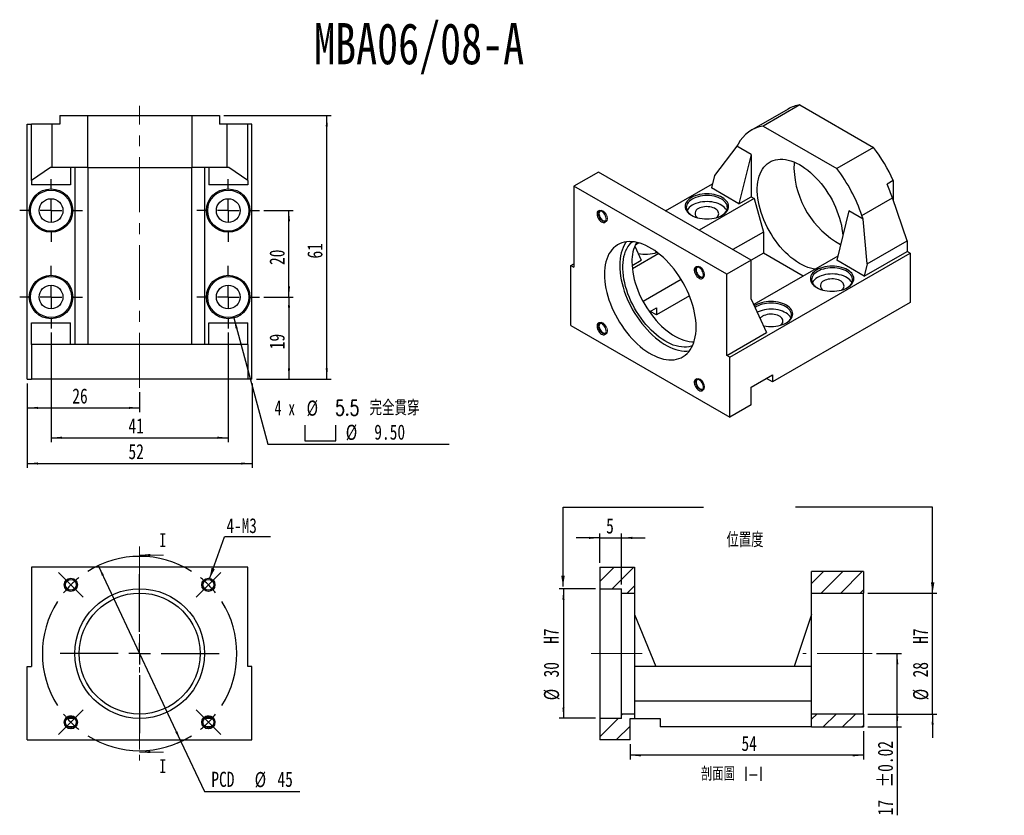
# Model space of a CAD drawing. Header units: millimetres. Extents: x 45 to 273, y 13 to 197.
import ezdxf

# ---------------------------------------------------------------- set-up
doc = ezdxf.new("R2010")
doc.units = ezdxf.units.MM
doc.linetypes.add('CENTER', pattern=[10.16, 6.35, -1.27, 1.27, -1.27])
doc.linetypes.add('CENTERX2', pattern=[20.32, 12.7, -2.54, 2.54, -2.54])
doc.layers.add('FORMAT', color=7, linetype='Continuous')
doc.styles.add('SLDTEXTSTYLE0', font='TXT', dxfattribs={"width": 0.75})
doc.styles.add('SLDTEXTSTYLE1', font='TXT', dxfattribs={"width": 0.75, "bigfont": 'bigfont'})
doc.styles.add('SLDTEXTSTYLE2', font='TXT', dxfattribs={"width": 0.666667})
doc.dimstyles.new('SLDDIMSTYLE0', dxfattribs={"dimtxt": 3.5, "dimasz": 2.5, "dimexe": 0, "dimexo": 0.0625, "dimgap": 0.875, "dimtad": 0, "dimtih": 1, "dimtoh": 1, "dimrnd": 1e-09, "dimzin": 12, "dimdsep": 46, "dimtxsty": 'SLDTEXTSTYLE0', "dimsah": 1, "dimcen": 0, "dimadec": 0, "dimazin": 3, "dimtfac": 1, "dimtmove": 0, "dimatfit": 3, "dimfxl": 0, "dimfrac": 2, "dimtolj": 1, "dimtzin": 12, "dimarcsym": 0})
doc.dimstyles.new('SLDDIMSTYLE1', dxfattribs={"dimtxt": 0.18, "dimasz": 2.5, "dimexe": 0, "dimexo": 0.0625, "dimgap": 0, "dimtad": 0, "dimtih": 1, "dimtoh": 1, "dimdec": 0, "dimrnd": 1e-09, "dimzin": 0, "dimdsep": 46, "dimtxsty": 'Standard', "dimsah": 1, "dimcen": 0.09, "dimadec": 0, "dimazin": 0, "dimtfac": 2.5, "dimtdec": 0, "dimtofl": 0, "dimtmove": 0, "dimatfit": 3, "dimfxl": 0, "dimfrac": 2, "dimtolj": 1, "dimtzin": 0, "dimarcsym": 0})
doc.dimstyles.new('SLDDIMSTYLE2', dxfattribs={"dimtxt": 3.5, "dimasz": 2.5, "dimexe": 0, "dimexo": 0.0625, "dimgap": 0.875, "dimtad": 1, "dimrnd": 1e-09, "dimzin": 12, "dimdsep": 46, "dimtxsty": 'SLDTEXTSTYLE0', "dimsah": 1, "dimcen": 0.09, "dimadec": 0, "dimazin": 3, "dimtfac": 1, "dimtofl": 0, "dimtmove": 0, "dimatfit": 3, "dimfxl": 0, "dimfrac": 2, "dimtolj": 1, "dimtzin": 12, "dimarcsym": 0})
doc.dimstyles.new('SLDDIMSTYLE3', dxfattribs={"dimtxt": 3.5, "dimasz": 2.5, "dimexe": 0, "dimexo": 0.0625, "dimgap": 0.875, "dimtad": 0, "dimtih": 1, "dimtoh": 1, "dimdec": 1, "dimrnd": 1e-09, "dimzin": 12, "dimdsep": 46, "dimtxsty": 'SLDTEXTSTYLE0', "dimsah": 1, "dimcen": 0, "dimadec": 0, "dimazin": 3, "dimtfac": 1, "dimtofl": 0, "dimtmove": 0, "dimatfit": 3, "dimfxl": 0, "dimfrac": 2, "dimtolj": 1, "dimtzin": 12, "dimarcsym": 0})
doc.dimstyles.new('SLDDIMSTYLE4', dxfattribs={"dimtxt": 3.5, "dimasz": 2.5, "dimexe": 0, "dimexo": 0.0625, "dimgap": 0.875, "dimtad": 1, "dimrnd": 1e-09, "dimzin": 12, "dimdsep": 46, "dimtxsty": 'SLDTEXTSTYLE0', "dimsah": 1, "dimcen": 0.09, "dimadec": 0, "dimazin": 3, "dimtol": 1, "dimtp": 0.02, "dimtm": 0.02, "dimtfac": 1, "dimtofl": 0, "dimtmove": 0, "dimatfit": 3, "dimfxl": 0, "dimfrac": 2, "dimtolj": 1, "dimarcsym": 0})
doc.dimstyles.new('SLDDIMSTYLE5', dxfattribs={"dimtxt": 3.5, "dimasz": 2.5, "dimexe": 0, "dimexo": 0.0625, "dimgap": 0.875, "dimtad": 1, "dimrnd": 1e-09, "dimzin": 12, "dimdsep": 46, "dimtxsty": 'SLDTEXTSTYLE0', "dimsah": 1, "dimcen": 0.09, "dimadec": 0, "dimazin": 3, "dimtfac": 1, "dimtmove": 0, "dimatfit": 0, "dimfxl": 0, "dimfrac": 2, "dimtolj": 1, "dimtzin": 12, "dimarcsym": 0})

# ---------------------------------------------------------------- blocks, each defined once
blk = doc.blocks.new('_D')
at = {"layer": 'FORMAT', "color": 7}
for p, q in [((63.59, 71.1), (82.72, 30.37)), ((82.72, 30.37), (88.15, 18.81)), ((88.15, 18.81), (110.22, 18.81))]:
    blk.add_line(p, q, dxfattribs=at)
blk.add_arc((73.16, 50.74), 22.5, 292.6194, 302.2056, dxfattribs=at)
for points in [[(63.59, 71.1), (64.43, 68.73), (64.88, 68.94)], [(82.72, 30.37), (81.89, 32.74), (81.43, 32.53)]]:
    blk.add_solid(points, dxfattribs=at)
at = {"layer": 'FORMAT', "color": 7, "char_height": 3.5, "attachment_point": 1, "style": 'SLDTEXTSTYLE0'}
for s, insert in [('PCD', (89.74, 23.38)), ('%%c', (99.77, 23.32)), ('45', (105.04, 23.38))]:
    blk.add_mtext(s, dxfattribs=dict(at, insert=insert))
blk = doc.blocks.new('SW_NOTE_0')
at = {"layer": 'FORMAT', "color": 0}
blk.add_line((10.7, 0), (0, 0), dxfattribs=at)
at = {"layer": 'FORMAT', "color": 0, "insert": (0.49, 4.32), "char_height": 3.44, "attachment_point": 1, "style": 'SLDTEXTSTYLE0'}
blk.add_mtext('4-M3', dxfattribs=at)
blk = doc.blocks.new('SW_CENTERMARKSYMBOL_0')
at = {"layer": 'FORMAT', "color": 0}
for p, q in [((-33.59, 1.77), (-34.67, 2.85)), ((-15.91, -10.91), (-15.91, 2.5)), ((1.77, 1.77), (2.85, 2.85)), ((-31.82, 0), (-33.59, 1.77)), ((-31.82, 0), (-30.05, -1.77)), ((0, 0), (-1.77, -1.77)), ((0, 0), (1.77, 1.77)), ((-30.05, -1.77), (-28.97, -2.85)), ((-1.77, -1.77), (-2.85, -2.85)), ((-15.91, -15.91), (-15.91, -13.41)), ((-20.91, -15.91), (-34.32, -15.91)), ((-15.91, -15.91), (-18.41, -15.91)), ((-15.91, -15.91), (-15.91, -18.41)), ((-15.91, -15.91), (-13.41, -15.91)), ((-10.91, -15.91), (2.5, -15.91)), ((-15.91, -20.91), (-15.91, -34.32)), ((-30.05, -30.05), (-28.97, -28.97)), ((-1.77, -30.05), (-2.85, -28.97)), ((-31.82, -31.82), (-33.59, -33.59)), ((-31.82, -31.82), (-30.05, -30.05)), ((0, -31.82), (-1.77, -30.05)), ((0, -31.82), (1.77, -33.59)), ((-33.59, -33.59), (-34.67, -34.67)), ((1.77, -33.59), (2.85, -34.67))]:
    blk.add_line(p, q, dxfattribs=at)
for start, end in [(57.7324, 122.2676), (135, 141.3662), (128.6338, 135), (45, 51.3662), (38.6338, 45), (147.7324, 212.2676), (327.7324, 32.2676), (218.6338, 225), (225, 231.3662), (308.6338, 315), (315, 321.3662), (237.7324, 302.2676)]:
    blk.add_arc((-15.91, -15.91), 22.5, start, end, dxfattribs=at)
blk = doc.blocks.new('_D_1')
at = {"layer": 'FORMAT', "color": 7}
for p, q in [((47.16, 113.26), (47.16, 106.6)), ((73.16, 111.26), (73.16, 106.6)), ((47.16, 107.6), (73.16, 107.6))]:
    blk.add_line(p, q, dxfattribs=at)
for points in [[(47.16, 107.6), (49.66, 107.35), (49.66, 107.85)], [(73.16, 107.6), (70.66, 107.85), (70.66, 107.35)]]:
    blk.add_solid(points, dxfattribs=at)
at = {"layer": 'FORMAT', "color": 7, "insert": (57.57, 112.11), "char_height": 3.5, "attachment_point": 1, "style": 'SLDTEXTSTYLE0'}
blk.add_mtext('26', dxfattribs=at)
blk = doc.blocks.new('_D_2')
at = {"layer": 'FORMAT', "color": 7}
for p, q in [((52.66, 125.01), (52.66, 99.68)), ((93.66, 125.01), (93.66, 99.68)), ((52.66, 100.68), (93.66, 100.68))]:
    blk.add_line(p, q, dxfattribs=at)
for points in [[(52.66, 100.68), (55.16, 100.43), (55.16, 100.93)], [(93.66, 100.68), (91.16, 100.93), (91.16, 100.43)]]:
    blk.add_solid(points, dxfattribs=at)
at = {"layer": 'FORMAT', "color": 7, "insert": (70.57, 105.19), "char_height": 3.5, "attachment_point": 1, "style": 'SLDTEXTSTYLE0'}
blk.add_mtext('41', dxfattribs=at)
blk = doc.blocks.new('_D_3')
at = {"layer": 'FORMAT', "color": 7}
for p, q in [((47.16, 113.26), (47.16, 93.72)), ((99.16, 113.26), (99.16, 93.72)), ((47.16, 94.72), (99.16, 94.72))]:
    blk.add_line(p, q, dxfattribs=at)
for points in [[(47.16, 94.72), (49.66, 94.47), (49.66, 94.97)], [(99.16, 94.72), (96.66, 94.97), (96.66, 94.47)]]:
    blk.add_solid(points, dxfattribs=at)
at = {"layer": 'FORMAT', "color": 7, "insert": (70.57, 99.23), "char_height": 3.5, "attachment_point": 1, "style": 'SLDTEXTSTYLE0'}
blk.add_mtext('52', dxfattribs=at)
blk = doc.blocks.new('_D_4')
at = {"layer": 'FORMAT', "color": 7}
for p, q in [((101.91, 133.26), (108.71, 133.26)), ((107.71, 133.26), (107.71, 114.26)), ((100.16, 114.26), (108.71, 114.26))]:
    blk.add_line(p, q, dxfattribs=at)
for points in [[(107.71, 133.26), (107.46, 130.76), (107.96, 130.76)], [(107.71, 114.26), (107.96, 116.76), (107.46, 116.76)]]:
    blk.add_solid(points, dxfattribs=at)
at = {"layer": 'FORMAT', "color": 7, "insert": (103.2, 121.17), "char_height": 3.5, "attachment_point": 1, "rotation": 90, "style": 'SLDTEXTSTYLE0'}
blk.add_mtext('19', dxfattribs=at)
blk = doc.blocks.new('_D_5')
at = {"layer": 'FORMAT', "color": 7}
for p, q in [((101.91, 153.26), (108.71, 153.26)), ((107.71, 133.26), (107.71, 153.26)), ((101.91, 133.26), (108.71, 133.26))]:
    blk.add_line(p, q, dxfattribs=at)
for points in [[(107.71, 153.26), (107.46, 150.76), (107.96, 150.76)], [(107.71, 133.26), (107.96, 135.76), (107.46, 135.76)]]:
    blk.add_solid(points, dxfattribs=at)
at = {"layer": 'FORMAT', "color": 7, "insert": (103.2, 140.67), "char_height": 3.5, "attachment_point": 1, "rotation": 90, "style": 'SLDTEXTSTYLE0'}
blk.add_mtext('20', dxfattribs=at)
blk = doc.blocks.new('_D_6')
at = {"layer": 'FORMAT', "color": 7}
for p, q in [((92.66, 175.26), (117.46, 175.26)), ((116.46, 114.26), (116.46, 175.26)), ((100.16, 114.26), (117.46, 114.26))]:
    blk.add_line(p, q, dxfattribs=at)
for points in [[(116.46, 175.26), (116.21, 172.76), (116.71, 172.76)], [(116.46, 114.26), (116.71, 116.76), (116.21, 116.76)]]:
    blk.add_solid(points, dxfattribs=at)
at = {"layer": 'FORMAT', "color": 7, "insert": (111.95, 142.17), "char_height": 3.5, "attachment_point": 1, "rotation": 90, "style": 'SLDTEXTSTYLE0'}
blk.add_mtext('61', dxfattribs=at)
blk = doc.blocks.new('SW_SYMBOL_HOLE_SPOT')
at = {"layer": 'FORMAT', "color": 0}
for p, q in [((0, 875), (0, 75)), ((1600, 75), (1600, 875)), ((0, 75), (1600, 75))]:
    blk.add_line(p, q, dxfattribs=at)
blk = doc.blocks.new('_D_7')
at = {"layer": 'FORMAT'}
for p, q in [((94.96, 128.41), (102.79, 99.18)), ((102.79, 99.18), (144.79, 99.18))]:
    blk.add_line(p, q, dxfattribs=at)
blk.add_solid([(94.96, 128.41), (95.36, 125.93), (95.85, 126.06)], dxfattribs=at)
at = {"layer": 'FORMAT', "xscale": 0.004470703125, "yscale": 0.004470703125, "zscale": 0.004470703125}
blk.add_blockref('SW_SYMBOL_HOLE_SPOT', (111.4, 99.67), dxfattribs=at)
at = {"layer": 'FORMAT', "char_height": 3.5, "attachment_point": 1}
for s, insert, style in [('4 x', (104.38, 109.35), 'SLDTEXTSTYLE2'), ('%%c', (111.79, 109.3), 'SLDTEXTSTYLE0'), ('5.5 \\M+18AAE\\M+19153\\M+18AD1\\M+190FA', (118.38, 109.35), 'SLDTEXTSTYLE1'), ('%%c', (120.85, 103.69), 'SLDTEXTSTYLE0'), ('9.50', (127.44, 103.75), 'SLDTEXTSTYLE0')]:
    blk.add_mtext(s, dxfattribs=dict(at, insert=insert, style=style))
blk = doc.blocks.new('SW_CENTERMARKSYMBOL_1')
at = {"layer": 'FORMAT', "color": 0}
for p, q in [((0, 5), (0, 7.25)), ((0, 0), (0, 2.5)), ((-5, 0), (-7.25, 0)), ((0, 0), (-2.5, 0)), ((0, 0), (0, -2.5)), ((0, 0), (2.5, 0)), ((5, 0), (7.25, 0)), ((0, -5), (0, -7.25))]:
    blk.add_line(p, q, dxfattribs=at)
blk = doc.blocks.new('SW_CENTERMARKSYMBOL_2')
at = {"layer": 'FORMAT', "color": 0}
for p, q in [((0, 5), (0, 7.25)), ((0, 0), (0, 2.5)), ((-5, 0), (-7.25, 0)), ((0, 0), (-2.5, 0)), ((0, 0), (0, -2.5)), ((0, 0), (2.5, 0)), ((5, 0), (7.25, 0)), ((0, -5), (0, -7.25))]:
    blk.add_line(p, q, dxfattribs=at)
blk = doc.blocks.new('SW_CENTERMARKSYMBOL_3')
at = {"layer": 'FORMAT', "color": 0}
for p, q in [((0, 5), (0, 7.25)), ((0, 0), (0, 2.5)), ((-5, 0), (-7.25, 0)), ((0, 0), (-2.5, 0)), ((0, 0), (0, -2.5)), ((0, 0), (2.5, 0)), ((5, 0), (7.25, 0)), ((0, -5), (0, -7.25))]:
    blk.add_line(p, q, dxfattribs=at)
blk = doc.blocks.new('SW_CENTERMARKSYMBOL_4')
at = {"layer": 'FORMAT', "color": 0}
for p, q in [((0, 5), (0, 7.25)), ((0, 0), (0, 2.5)), ((-5, 0), (-7.25, 0)), ((0, 0), (-2.5, 0)), ((0, 0), (0, -2.5)), ((0, 0), (2.5, 0)), ((5, 0), (7.25, 0)), ((0, -5), (0, -7.25))]:
    blk.add_line(p, q, dxfattribs=at)
blk = doc.blocks.new('_D_8')
at = {"layer": 'FORMAT', "color": 7}
for p, q in [((243.63, 50.74), (249.45, 50.74)), ((248.45, 33.74), (248.45, 50.74)), ((241.63, 33.74), (249.45, 33.74)), ((248.45, 33.74), (248.45, 13.29))]:
    blk.add_line(p, q, dxfattribs=at)
for points in [[(248.45, 50.74), (248.2, 48.24), (248.7, 48.24)], [(248.45, 33.74), (248.7, 36.24), (248.2, 36.24)]]:
    blk.add_solid(points, dxfattribs=at)
at = {"layer": 'FORMAT', "color": 7, "char_height": 3.5, "attachment_point": 1, "rotation": 90, "style": 'SLDTEXTSTYLE0'}
for s, insert in [('±0.02', (243.94, 19.78)), ('17', (243.94, 13.29))]:
    blk.add_mtext(s, dxfattribs=dict(at, insert=insert))
blk = doc.blocks.new('_D_9')
at = {"layer": 'FORMAT', "color": 7}
for p, q in [((256.63, 64.74), (256.63, 70.24)), ((241.63, 64.74), (257.63, 64.74)), ((256.63, 36.74), (256.63, 64.74)), ((241.63, 36.74), (257.63, 36.74)), ((256.63, 36.74), (256.63, 31.24))]:
    blk.add_line(p, q, dxfattribs=at)
for points in [[(256.63, 64.74), (256.88, 67.24), (256.38, 67.24)], [(256.63, 36.74), (256.38, 34.24), (256.88, 34.24)]]:
    blk.add_solid(points, dxfattribs=at)
at = {"layer": 'FORMAT', "color": 7, "char_height": 3.5, "attachment_point": 1, "rotation": 90, "style": 'SLDTEXTSTYLE0'}
for s, insert in [('H7', (252.06, 52.99)), ('28', (252.06, 45.2)), ('%%c', (252.12, 39.92))]:
    blk.add_mtext(s, dxfattribs=dict(at, insert=insert))
blk = doc.blocks.new('_D_10')
at = {"layer": 'FORMAT', "color": 7}
for p, q in [((178.63, 65.74), (170.22, 65.74)), ((171.22, 65.74), (171.22, 35.74)), ((178.63, 35.74), (170.22, 35.74))]:
    blk.add_line(p, q, dxfattribs=at)
for points in [[(171.22, 65.74), (170.97, 63.24), (171.47, 63.24)], [(171.22, 35.74), (171.47, 38.24), (170.97, 38.24)]]:
    blk.add_solid(points, dxfattribs=at)
at = {"layer": 'FORMAT', "color": 7, "char_height": 3.5, "attachment_point": 1, "rotation": 90, "style": 'SLDTEXTSTYLE0'}
for s, insert in [('H7', (166.65, 52.99)), ('30', (166.65, 45.2)), ('%%c', (166.7, 39.92))]:
    blk.add_mtext(s, dxfattribs=dict(at, insert=insert))
blk = doc.blocks.new('_D_11')
at = {"layer": 'FORMAT', "color": 7}
for p, q in [((240.63, 32.74), (240.63, 26.18)), ((186.63, 29.74), (186.63, 26.18)), ((240.63, 27.18), (186.63, 27.18))]:
    blk.add_line(p, q, dxfattribs=at)
for points in [[(186.63, 27.18), (189.13, 26.93), (189.13, 27.43)], [(240.63, 27.18), (238.13, 27.43), (238.13, 26.93)]]:
    blk.add_solid(points, dxfattribs=at)
at = {"layer": 'FORMAT', "color": 7, "insert": (212.41, 31.69), "char_height": 3.5, "attachment_point": 1, "style": 'SLDTEXTSTYLE0'}
blk.add_mtext('54', dxfattribs=at)
blk = doc.blocks.new('_D_12')
at = {"layer": 'FORMAT', "color": 7}
for p, q in [((179.63, 77.51), (174.13, 77.51)), ((179.63, 71.74), (179.63, 78.51)), ((179.63, 77.51), (184.63, 77.51)), ((184.63, 66.74), (184.63, 78.51)), ((184.63, 77.51), (190.13, 77.51))]:
    blk.add_line(p, q, dxfattribs=at)
for points in [[(179.63, 77.51), (177.13, 77.76), (177.13, 77.26)], [(184.63, 77.51), (187.13, 77.26), (187.13, 77.76)]]:
    blk.add_solid(points, dxfattribs=at)
at = {"layer": 'FORMAT', "color": 7, "insert": (181.09, 82.02), "char_height": 3.5, "attachment_point": 1, "style": 'SLDTEXTSTYLE0'}
blk.add_mtext('5', dxfattribs=at)

msp = doc.modelspace()

# ---------------------------------------------------------------- hatches: boundary and pattern name
at = {"linetype": 'Continuous', "lineweight": 18}
h = msp.add_hatch(dxfattribs=at)
h.set_pattern_fill('ANSI31', style=0)
h.paths.add_polyline_path([(184.628, 65.736), (184.628, 64.736), (187.628, 64.736), (187.628, 70.736), (179.628, 70.736), (179.628, 65.736)], flags=0)
h = msp.add_hatch(dxfattribs=at)
h.set_pattern_fill('ANSI31', style=0)
h.paths.add_polyline_path([(240.628, 64.736), (240.628, 69.736), (228.628, 69.736), (228.628, 64.736)], flags=0)
h = msp.add_hatch(dxfattribs=at)
h.set_pattern_fill('ANSI31', style=0)
h.paths.add_polyline_path([(187.628, 35.736), (187.628, 36.736), (184.628, 36.736), (184.628, 35.736), (179.628, 35.736), (179.628, 30.736), (186.628, 30.736), (186.628, 35.736)], flags=0)
h = msp.add_hatch(dxfattribs=at)
h.set_pattern_fill('ANSI31', style=0)
h.paths.add_polyline_path([(228.628, 36.736), (228.628, 33.736), (240.628, 33.736), (240.628, 36.736)], flags=0)

# ---------------------------------------------------------------- linework, layer by layer
at = {"color": 7, "linetype": 'Continuous', "lineweight": 25}
for p, q in [((225.925, 177.721), (217.44, 172.823)), ((225.925, 177.721), (242.969, 167.882)), ((223.198, 176.774), (214.713, 171.875)), ((47.156, 114.261), (47.156, 173.261)), ((47.156, 173.261), (48.156, 173.261)), ((48.156, 160.261), (48.156, 173.261)), ((52.906, 173.261), (48.156, 173.261)), ((52.906, 163.261), (52.906, 173.261)), ((54.656, 173.261), (52.906, 173.261)), ((54.656, 175.261), (61.104, 175.261)), ((54.656, 175.261), (54.656, 173.261)), ((61.104, 175.261), (61.104, 163.261)), ((61.104, 175.261), (85.208, 175.261)), ((85.208, 175.261), (85.208, 163.261)), ((85.208, 175.261), (91.656, 175.261)), ((91.656, 175.261), (91.656, 173.261)), ((93.406, 173.261), (91.656, 173.261)), ((93.406, 163.261), (93.406, 173.261)), ((98.156, 173.261), (93.406, 173.261)), ((98.156, 160.261), (98.156, 173.261)), ((99.156, 173.261), (98.156, 173.261)), ((99.156, 114.261), (99.156, 173.261)), ((217.44, 172.823), (234.484, 162.984)), ((211.643, 168.663), (211.366, 168.164)), ((211.366, 168.164), (206.163, 161.369)), ((214.648, 166.269), (211.366, 168.164)), ((242.969, 167.882), (234.484, 162.984)), ((214.648, 166.269), (211.82, 154.838)), ((214.648, 166.269), (214.648, 156.471)), ((52.515, 163.261), (48.156, 160.261)), ((52.906, 163.261), (52.515, 163.261)), ((61.104, 163.261), (52.906, 163.261)), ((57.156, 163.261), (57.156, 159.261)), ((58.156, 163.261), (58.156, 122.261)), ((61.104, 163.261), (85.208, 163.261)), ((61.156, 163.261), (61.156, 122.261)), ((85.156, 163.261), (85.156, 122.261)), ((93.406, 163.261), (85.208, 163.261)), ((88.156, 163.261), (88.156, 122.261)), ((89.156, 163.261), (89.156, 159.261)), ((93.797, 163.261), (93.406, 163.261)), ((98.156, 160.261), (93.797, 163.261)), ((179.293, 162.189), (173.636, 158.923)), ((214.648, 141.778), (179.293, 162.189)), ((48.156, 160.261), (48.156, 159.261)), ((98.156, 160.261), (98.156, 159.261)), ((206.163, 161.369), (205.456, 158.512)), ((247.529, 160.192), (246.114, 159.376)), ((247.529, 160.192), (247.529, 155.69)), ((57.156, 159.261), (48.156, 159.261)), ((98.156, 159.261), (89.156, 159.261)), ((173.636, 158.923), (173.636, 140.142)), ((208.991, 138.513), (173.636, 158.923)), ((194.852, 153.207), (205.691, 159.464)), ((211.82, 154.838), (205.456, 158.512)), ((215.355, 156.062), (202.63, 148.716)), ((211.82, 154.838), (214.648, 156.471)), ((214.648, 156.471), (215.355, 156.062)), ((215.355, 156.062), (217.477, 148.305)), ((240.281, 152.131), (247.352, 156.213)), ((250.711, 146.266), (247.352, 156.213)), ((237.276, 153.207), (234.447, 141.775)), ((240.557, 151.312), (237.276, 153.207)), ((240.557, 151.312), (240.281, 152.131)), ((241.518, 140.959), (240.557, 151.312)), ((217.477, 148.305), (210.409, 144.226)), ((217.477, 148.305), (217.477, 143.406)), ((241.518, 140.959), (250.711, 146.266)), ((250.711, 146.266), (250.711, 143.816)), ((187.708, 145.033), (189.192, 141.775)), ((240.811, 138.101), (250.711, 143.816)), ((251.418, 143.408), (250.711, 143.816)), ((187.095, 140.564), (189.192, 141.775)), ((193.257, 143.306), (187.16, 139.786)), ((214.648, 141.778), (208.991, 138.513)), ((209.698, 119.324), (251.418, 143.408)), ((217.477, 143.406), (214.648, 141.773)), ((214.648, 132.796), (214.648, 141.778)), ((234.683, 142.728), (215.238, 131.502)), ((226.667, 138.101), (217.477, 143.406)), ((240.811, 138.101), (234.447, 141.775)), ((251.418, 143.408), (251.418, 131.977)), ((172.929, 140.551), (173.636, 140.959)), ((172.929, 126.669), (172.929, 140.551)), ((172.929, 140.551), (173.636, 140.142)), ((241.518, 140.959), (240.811, 138.101)), ((198.453, 137.323), (189.626, 132.228)), ((208.991, 119.732), (208.991, 138.513)), ((200.371, 133.531), (192.728, 129.119)), ((214.648, 132.796), (218.184, 125.039)), ((191.112, 129.819), (192.728, 130.752)), ((192.728, 129.119), (191.313, 129.936)), ((192.728, 130.752), (192.728, 129.119)), ((215.691, 131.376), (215.384, 131.182)), ((215.886, 131.039), (215.548, 130.823)), ((251.418, 131.977), (219.598, 113.607)), ((48.156, 127.261), (57.156, 127.261)), ((48.156, 122.261), (48.156, 127.261)), ((57.156, 122.261), (57.156, 127.261)), ((89.156, 127.261), (98.156, 127.261)), ((89.156, 122.261), (89.156, 127.261)), ((98.156, 122.261), (98.156, 127.261)), ((172.929, 126.669), (209.698, 105.443)), ((208.991, 119.732), (218.184, 125.039)), ((98.156, 122.261), (48.156, 122.261)), ((48.156, 122.261), (48.156, 114.261)), ((98.156, 122.261), (98.156, 114.261)), ((209.698, 119.324), (208.991, 119.732)), ((209.698, 105.443), (209.698, 119.324)), ((47.156, 114.261), (48.156, 114.261)), ((98.156, 114.261), (48.156, 114.261)), ((99.156, 114.261), (98.156, 114.261)), ((214.648, 112.383), (219.598, 115.24)), ((219.598, 113.607), (218.183, 114.424)), ((219.598, 115.24), (219.598, 113.607)), ((214.648, 108.3), (214.648, 112.383)), ((214.648, 108.3), (209.698, 105.443)), ((48.156, 70.736), (48.156, 47.736)), ((98.156, 70.736), (48.156, 70.736)), ((98.156, 47.736), (98.156, 70.736)), ((179.628, 70.736), (179.628, 65.736)), ((179.628, 70.736), (187.628, 70.736)), ((187.628, 70.736), (187.628, 64.736)), ((240.628, 69.736), (228.628, 69.736)), ((228.628, 64.736), (228.628, 69.736)), ((240.628, 69.736), (240.628, 64.736)), ((179.628, 65.736), (179.628, 35.736)), ((179.628, 65.736), (184.628, 65.736)), ((184.628, 64.736), (184.628, 65.736)), ((184.628, 36.736), (184.628, 64.736)), ((184.628, 64.736), (187.628, 64.736)), ((187.628, 64.736), (187.628, 36.736)), ((228.628, 64.736), (240.628, 64.736)), ((228.628, 36.736), (228.628, 64.736)), ((240.628, 36.736), (240.628, 64.736)), ((187.628, 59.736), (192.628, 47.736)), ((228.628, 59.736), (224.628, 47.736)), ((47.156, 30.736), (47.156, 47.736)), ((47.156, 47.736), (48.156, 47.736)), ((99.156, 47.736), (98.156, 47.736)), ((99.156, 30.736), (99.156, 47.736)), ((228.628, 47.736), (187.628, 47.736)), ((228.628, 39.736), (187.628, 39.736)), ((187.628, 36.736), (184.628, 36.736)), ((184.628, 35.736), (184.628, 36.736)), ((187.628, 36.736), (187.628, 35.736)), ((240.628, 36.736), (228.628, 36.736)), ((228.628, 33.736), (228.628, 36.736)), ((240.628, 36.736), (240.628, 33.736)), ((184.628, 35.736), (179.628, 35.736)), ((179.628, 35.736), (179.628, 30.736)), ((186.628, 30.736), (186.628, 35.736)), ((186.628, 35.736), (187.628, 35.736)), ((187.628, 35.736), (193.628, 35.736)), ((193.628, 35.736), (193.628, 33.736)), ((57.858, 33.736), (56.634, 33.736)), ((89.678, 33.736), (88.454, 33.736)), ((228.628, 33.736), (193.628, 33.736)), ((228.628, 33.736), (240.628, 33.736)), ((47.156, 30.736), (99.156, 30.736)), ((186.628, 30.736), (179.628, 30.736))]:
    msp.add_line(p, q, dxfattribs=at)
at = {"color": 7, "linetype": 'CENTER', "lineweight": 18}
msp.add_line((73.156, 75.536), (73.156, 25.936), dxfattribs=at)
at = {"color": 7, "linetype": 'Continuous', "lineweight": 18}
for p, q in [((78.656, 73.536), (73.156, 73.536)), ((78.656, 27.936), (73.156, 27.936))]:
    msp.add_line(p, q, dxfattribs=at)
at = {"color": 7, "linetype": 'Continuous', "lineweight": 25, "flags": 128}
for points in [[(229.409, 139.683), (229.021, 139.751), (228.392, 139.904), (227.753, 140.112), (227.105, 140.374), (226.453, 140.688), (225.798, 141.053), (225.144, 141.468), (224.494, 141.931), (223.85, 142.439), (223.216, 142.991), (222.593, 143.584), (221.985, 144.216), (221.395, 144.883), (220.824, 145.583), (220.276, 146.313), (219.753, 147.069), (219.257, 147.849), (218.79, 148.649), (218.355, 149.464), (217.953, 150.293), (217.586, 151.131), (217.256, 151.974), (216.963, 152.819), (216.71, 153.663), (216.498, 154.5), (216.326, 155.329), (216.197, 156.144), (216.111, 156.943), (216.068, 157.723), (216.068, 158.479), (216.111, 159.208), (216.197, 159.907), (216.326, 160.574), (216.498, 161.205), (216.71, 161.797), (216.963, 162.348), (217.256, 162.856), (217.586, 163.318), (217.953, 163.732), (218.355, 164.096), (218.79, 164.409), (219.257, 164.67), (219.753, 164.877), (220.276, 165.029), (220.824, 165.126), (221.395, 165.168), (221.985, 165.153), (222.593, 165.083), (223.216, 164.957), (223.85, 164.776), (224.494, 164.542), (225.144, 164.253), (225.798, 163.913), (226.453, 163.523), (227.105, 163.084), (227.753, 162.598), (228.392, 162.068), (229.021, 161.495), (229.637, 160.882), (230.236, 160.233), (230.817, 159.549), (231.376, 158.833), (231.912, 158.09), (232.422, 157.321), (232.904, 156.531), (233.355, 155.723), (233.774, 154.901), (234.159, 154.067), (234.508, 153.226), (234.819, 152.381), (235.092, 151.537), (235.325, 150.696), (235.517, 149.862), (235.667, 149.04), (235.775, 148.232), (235.84, 147.442), (235.841, 147.41)], [(200.842, 156.277), (200.466, 156.034), (200.14, 155.769), (199.868, 155.484), (199.652, 155.184), (199.496, 154.871), (199.402, 154.55), (199.37, 154.226), (199.402, 153.901), (199.496, 153.58), (199.652, 153.267), (199.868, 152.967), (200.14, 152.682), (200.466, 152.417), (200.842, 152.174), (201.262, 151.958), (201.722, 151.769), (202.215, 151.612), (202.735, 151.487), (203.277, 151.397), (203.832, 151.343), (204.395, 151.325), (204.958, 151.343), (205.513, 151.397), (206.055, 151.487), (206.575, 151.612), (207.069, 151.769), (207.528, 151.958), (207.948, 152.174), (208.324, 152.417), (208.65, 152.682), (208.922, 152.967), (209.138, 153.267), (209.294, 153.58), (209.389, 153.901), (209.42, 154.226), (209.389, 154.55), (209.294, 154.871), (209.138, 155.184), (208.922, 155.484), (208.65, 155.769), (208.324, 156.034), (207.948, 156.277), (207.528, 156.493), (207.069, 156.682), (206.575, 156.839), (206.055, 156.964), (205.513, 157.054), (204.958, 157.108), (204.395, 157.126), (203.832, 157.108), (203.277, 157.054), (202.735, 156.964), (202.215, 156.839), (201.722, 156.682), (201.262, 156.493), (200.842, 156.277)], [(201.036, 155.94), (200.675, 155.706), (200.363, 155.45), (200.103, 155.176), (199.899, 154.885), (199.754, 154.584), (199.669, 154.275), (199.646, 153.962), (199.684, 153.65), (199.784, 153.342), (199.945, 153.043), (200.163, 152.756), (200.436, 152.486), (200.761, 152.235), (200.941, 152.118)], [(207.849, 152.118), (207.94, 152.176), (208.277, 152.421), (208.564, 152.687), (208.796, 152.97), (208.971, 153.266), (209.087, 153.572), (209.141, 153.884), (209.133, 154.197), (209.064, 154.507), (208.933, 154.811), (208.744, 155.104), (208.497, 155.383), (208.198, 155.644), (207.848, 155.884), (207.454, 156.099), (207.02, 156.286), (206.552, 156.444), (206.055, 156.57), (205.537, 156.663), (205.004, 156.72), (204.463, 156.743), (203.921, 156.729), (203.385, 156.68), (202.863, 156.596), (202.36, 156.479), (201.884, 156.329), (201.441, 156.148), (201.036, 155.94)], [(208.986, 153.297), (208.933, 153.402), (208.744, 153.696), (208.497, 153.975), (208.198, 154.236), (207.848, 154.475), (207.454, 154.69), (207.02, 154.878), (206.552, 155.036), (206.055, 155.162), (205.537, 155.254), (205.004, 155.312), (204.463, 155.334), (203.921, 155.321), (203.385, 155.272), (202.863, 155.188), (202.36, 155.07), (201.884, 154.92), (201.441, 154.74), (201.036, 154.531)], [(181.142, 151.25), (181.12, 151.513), (181.055, 151.792), (180.949, 152.073), (180.807, 152.346), (180.634, 152.6), (180.438, 152.824), (180.227, 153.009), (180.009, 153.148), (179.793, 153.234), (179.589, 153.265), (179.404, 153.238), (179.245, 153.156), (179.121, 153.021), (179.035, 152.839), (178.991, 152.618), (178.991, 152.366), (179.035, 152.094), (179.121, 151.813), (179.245, 151.534), (179.404, 151.269), (179.589, 151.029), (179.793, 150.823), (180.009, 150.66), (180.227, 150.547), (180.438, 150.489), (180.634, 150.487), (180.807, 150.541), (180.949, 150.65), (181.055, 150.809), (181.12, 151.012), (181.142, 151.25)], [(179.994, 153.155), (179.934, 153.16), (179.766, 153.135), (179.626, 153.054), (179.521, 152.921), (179.455, 152.743), (179.433, 152.529), (179.455, 152.289), (179.521, 152.036), (179.626, 151.781), (179.766, 151.539), (179.934, 151.321), (180.12, 151.137), (180.317, 150.998), (180.514, 150.91), (180.701, 150.878), (180.868, 150.903), (181.008, 150.984), (181.113, 151.116), (181.14, 151.171)], [(206.547, 151.604), (206.608, 151.65), (206.826, 151.851), (206.991, 152.068), (207.097, 152.297), (207.143, 152.533), (207.128, 152.77), (207.051, 153.003), (206.916, 153.227), (206.724, 153.437), (206.48, 153.628), (206.189, 153.796), (205.858, 153.937), (205.495, 154.048), (205.107, 154.126), (204.703, 154.17), (204.292, 154.179), (203.884, 154.152), (203.487, 154.091), (203.11, 153.996), (202.762, 153.87), (202.451, 153.715)], [(201.92, 126.264), (201.898, 127.061), (201.833, 127.88), (201.725, 128.718), (201.573, 129.571), (201.38, 130.435), (201.145, 131.308), (200.87, 132.185), (200.555, 133.062), (200.203, 133.937), (199.814, 134.806), (199.39, 135.664), (198.933, 136.509), (198.444, 137.337), (197.927, 138.145), (197.382, 138.929), (196.812, 139.687), (196.22, 140.414), (195.607, 141.108), (194.977, 141.767), (194.332, 142.387), (193.674, 142.966), (193.006, 143.501), (192.332, 143.991), (191.654, 144.433), (190.974, 144.825), (190.295, 145.166), (189.621, 145.455), (188.953, 145.691), (188.296, 145.871), (187.65, 145.996), (187.02, 146.065), (186.408, 146.078), (185.815, 146.035), (185.245, 145.936), (184.701, 145.781), (184.183, 145.571), (183.694, 145.306), (183.237, 144.989), (182.813, 144.62), (182.424, 144.2), (182.072, 143.732), (181.757, 143.218), (181.482, 142.659), (181.247, 142.058), (181.054, 141.417), (180.903, 140.738), (180.794, 140.026), (180.729, 139.282), (180.707, 138.51), (180.729, 137.713), (180.794, 136.894), (180.903, 136.056), (181.054, 135.203), (181.247, 134.339), (181.482, 133.466), (181.757, 132.589), (182.072, 131.712), (182.424, 130.837), (182.813, 129.968), (183.237, 129.11), (183.694, 128.265), (184.183, 127.437), (184.701, 126.629), (185.245, 125.845), (185.815, 125.087), (186.408, 124.36), (187.02, 123.666), (187.65, 123.007), (188.296, 122.387), (188.953, 121.808), (189.621, 121.273), (190.295, 120.783), (190.974, 120.341), (191.654, 119.949), (192.332, 119.608), (193.006, 119.319), (193.674, 119.083), (194.332, 118.903), (194.977, 118.778), (195.607, 118.709), (196.22, 118.696), (196.812, 118.739), (197.382, 118.838), (197.927, 118.993), (198.444, 119.203), (198.933, 119.468), (199.39, 119.785), (199.814, 120.154), (200.203, 120.574), (200.555, 121.041), (200.87, 121.556), (201.145, 122.115), (201.38, 122.716), (201.573, 123.357), (201.725, 124.036), (201.833, 124.748), (201.898, 125.492), (201.92, 126.264)], [(185.793, 146.032), (185.607, 145.774), (185.293, 145.259), (185.018, 144.7), (184.783, 144.099), (184.589, 143.458), (184.438, 142.779), (184.33, 142.067), (184.264, 141.323), (184.243, 140.551), (184.264, 139.754), (184.33, 138.935), (184.438, 138.097), (184.589, 137.244), (184.783, 136.38), (185.018, 135.507), (185.293, 134.63), (185.607, 133.753), (185.96, 132.878), (186.349, 132.009), (186.773, 131.151), (187.23, 130.306), (187.718, 129.478), (188.236, 128.67), (188.781, 127.886), (189.351, 127.128), (189.943, 126.401), (190.556, 125.707), (191.186, 125.048), (191.831, 124.428), (192.489, 123.849), (193.156, 123.314), (193.831, 122.824), (194.509, 122.382), (195.189, 121.99), (195.868, 121.649), (196.542, 121.36), (197.209, 121.124), (197.867, 120.944), (198.512, 120.819), (199.143, 120.75), (199.755, 120.737), (200.348, 120.78), (200.37, 120.783)], [(201.067, 121.943), (200.8, 121.857), (200.264, 121.732), (199.704, 121.663), (199.123, 121.649), (198.524, 121.692), (197.908, 121.79), (197.279, 121.943), (196.64, 122.151), (195.992, 122.413), (195.34, 122.727), (194.685, 123.092), (194.032, 123.507), (193.381, 123.97), (192.738, 124.478), (192.103, 125.03), (191.48, 125.623), (190.873, 126.255), (190.282, 126.922), (189.712, 127.622), (189.164, 128.352), (188.64, 129.108), (188.144, 129.888), (187.678, 130.688), (187.242, 131.503), (186.84, 132.332), (186.473, 133.17), (186.143, 134.013), (185.85, 134.858), (185.597, 135.702), (185.385, 136.539), (185.214, 137.368), (185.085, 138.183), (184.998, 138.983), (184.955, 139.762), (184.955, 140.518), (184.998, 141.247), (185.085, 141.946), (185.214, 142.613), (185.385, 143.244), (185.597, 143.836), (185.85, 144.387), (186.143, 144.895), (186.473, 145.357), (186.84, 145.771), (187.147, 146.056)], [(188.741, 145.754), (188.62, 145.706), (188.308, 145.551)], [(187.071, 141.367), (187.093, 140.599), (187.157, 139.81), (187.265, 139.002), (187.415, 138.18), (187.607, 137.346), (187.84, 136.505), (188.113, 135.66), (188.425, 134.816), (188.774, 133.975), (189.158, 133.141), (189.577, 132.318), (190.029, 131.51), (190.51, 130.72), (191.02, 129.952), (191.556, 129.208), (192.116, 128.493), (192.696, 127.809), (193.296, 127.159), (193.911, 126.547), (194.54, 125.974), (195.18, 125.443), (195.827, 124.958), (196.48, 124.518), (197.134, 124.128), (197.788, 123.788), (198.438, 123.5), (199.082, 123.265), (199.717, 123.084), (200.339, 122.959), (200.947, 122.888), (201.432, 122.872)], [(203.642, 138.261), (203.62, 138.524), (203.555, 138.803), (203.449, 139.084), (203.307, 139.357), (203.134, 139.611), (202.938, 139.835), (202.727, 140.02), (202.509, 140.159), (202.293, 140.245), (202.089, 140.276), (201.904, 140.249), (201.745, 140.167), (201.621, 140.032), (201.535, 139.85), (201.491, 139.629), (201.491, 139.377), (201.535, 139.105), (201.621, 138.824), (201.745, 138.545), (201.904, 138.28), (202.089, 138.04), (202.293, 137.834), (202.509, 137.671), (202.727, 137.558), (202.938, 137.5), (203.134, 137.498), (203.307, 137.552), (203.449, 137.661), (203.555, 137.82), (203.62, 138.023), (203.642, 138.261)], [(202.494, 140.166), (202.434, 140.171), (202.266, 140.146), (202.126, 140.065), (202.021, 139.932), (201.955, 139.754), (201.933, 139.54), (201.955, 139.3), (202.021, 139.047), (202.126, 138.792), (202.266, 138.55), (202.434, 138.332), (202.62, 138.148), (202.817, 138.009), (203.014, 137.921), (203.201, 137.889), (203.368, 137.914), (203.508, 137.995), (203.613, 138.127), (203.64, 138.182)], [(229.833, 139.54), (229.458, 139.298), (229.132, 139.032), (228.859, 138.748), (228.643, 138.447), (228.487, 138.135), (228.393, 137.814), (228.361, 137.489), (228.393, 137.164), (228.487, 136.844), (228.643, 136.531), (228.859, 136.23), (229.132, 135.946), (229.458, 135.68), (229.833, 135.438), (230.253, 135.221), (230.713, 135.033), (231.206, 134.876), (231.727, 134.751), (232.268, 134.661), (232.824, 134.607), (233.386, 134.588), (233.949, 134.607), (234.505, 134.661), (235.046, 134.751), (235.567, 134.876), (236.06, 135.033), (236.52, 135.221), (236.94, 135.438), (237.315, 135.68), (237.641, 135.946), (237.914, 136.23), (238.13, 136.531), (238.286, 136.844), (238.38, 137.164), (238.411, 137.489), (238.38, 137.814), (238.286, 138.135), (238.13, 138.447), (237.914, 138.748), (237.641, 139.032), (237.315, 139.298), (236.94, 139.54), (236.52, 139.757), (236.06, 139.945), (235.567, 140.103), (235.046, 140.227), (234.505, 140.317), (233.949, 140.372), (233.386, 140.39), (232.824, 140.372), (232.268, 140.317), (231.727, 140.227), (231.206, 140.103), (230.713, 139.945), (230.253, 139.757), (229.833, 139.54)], [(230.028, 139.204), (229.667, 138.97), (229.354, 138.714), (229.094, 138.439), (228.89, 138.149), (228.745, 137.847), (228.66, 137.538), (228.637, 137.225), (228.676, 136.913), (228.776, 136.605), (228.936, 136.306), (229.154, 136.02), (229.428, 135.749), (229.753, 135.499), (229.933, 135.382)], [(236.84, 135.382), (236.932, 135.439), (237.269, 135.685), (237.555, 135.95), (237.788, 136.233), (237.963, 136.53), (238.078, 136.836), (238.132, 137.147), (238.124, 137.46), (238.055, 137.771), (237.925, 138.075), (237.735, 138.368), (237.489, 138.647), (237.189, 138.908), (236.84, 139.147), (236.446, 139.362), (236.011, 139.55), (235.543, 139.708), (235.046, 139.834), (234.528, 139.926), (233.995, 139.984), (233.454, 140.006), (232.912, 139.993), (232.377, 139.944), (231.854, 139.86), (231.352, 139.742), (230.876, 139.592), (230.433, 139.412), (230.028, 139.204)], [(237.977, 136.56), (237.925, 136.666), (237.735, 136.959), (237.489, 137.238), (237.189, 137.499), (236.84, 137.739), (236.446, 137.954), (236.011, 138.141), (235.543, 138.299), (235.046, 138.425), (234.528, 138.518), (233.995, 138.576), (233.454, 138.598), (232.912, 138.584), (232.377, 138.536), (231.854, 138.452), (231.352, 138.334), (230.876, 138.184), (230.433, 138.003), (230.028, 137.795)], [(235.539, 134.868), (235.599, 134.913), (235.818, 135.114), (235.982, 135.332), (236.089, 135.561), (236.135, 135.797), (236.119, 136.034), (236.043, 136.267), (235.907, 136.491), (235.715, 136.701), (235.471, 136.892), (235.18, 137.059), (234.85, 137.2), (234.486, 137.311), (234.098, 137.39), (233.694, 137.434), (233.284, 137.442), (232.875, 137.416), (232.478, 137.355), (232.102, 137.26), (231.753, 137.133), (231.442, 136.979)], [(217.467, 126.612), (217.585, 126.587), (218.126, 126.497), (218.682, 126.442), (219.244, 126.424), (219.807, 126.442), (220.363, 126.497), (220.904, 126.587), (221.425, 126.711), (221.918, 126.869), (222.377, 127.057), (222.798, 127.274), (223.173, 127.516), (223.499, 127.782), (223.772, 128.066), (223.987, 128.367), (224.143, 128.68), (224.238, 129), (224.269, 129.325), (224.238, 129.65), (224.143, 129.971), (223.987, 130.283), (223.772, 130.584), (223.499, 130.868), (223.173, 131.134), (222.798, 131.376), (222.377, 131.593), (221.918, 131.781), (221.425, 131.939), (220.904, 132.063), (220.363, 132.153), (219.807, 132.208), (219.244, 132.226), (218.682, 132.208), (218.126, 132.153), (217.585, 132.063), (217.064, 131.939), (216.571, 131.781), (216.111, 131.593), (215.691, 131.376), (215.691, 131.376)], [(222.698, 127.218), (222.789, 127.275), (223.127, 127.521), (223.413, 127.786), (223.646, 128.069), (223.821, 128.366), (223.936, 128.672), (223.99, 128.983), (223.982, 129.296), (223.913, 129.607), (223.782, 129.911), (223.593, 130.204), (223.347, 130.483), (223.047, 130.744), (222.698, 130.983), (222.303, 131.198), (221.869, 131.386), (221.401, 131.544), (220.904, 131.67), (220.386, 131.762), (219.853, 131.82), (219.312, 131.842), (218.77, 131.829), (218.235, 131.78), (217.712, 131.696), (217.21, 131.578), (216.734, 131.428), (216.29, 131.248), (215.886, 131.039)], [(223.835, 128.396), (223.782, 128.502), (223.593, 128.795), (223.347, 129.074), (223.047, 129.335), (222.698, 129.575), (222.303, 129.79), (221.869, 129.977), (221.401, 130.135), (220.904, 130.261), (220.386, 130.354), (219.853, 130.411), (219.312, 130.434), (218.77, 130.42), (218.235, 130.371), (217.712, 130.288), (217.21, 130.17), (216.734, 130.02), (216.29, 129.839), (216.05, 129.721)], [(221.397, 126.704), (221.457, 126.749), (221.676, 126.95), (221.84, 127.168), (221.946, 127.397), (221.992, 127.633), (221.977, 127.87), (221.901, 128.103), (221.765, 128.327), (221.573, 128.537), (221.329, 128.728), (221.038, 128.895), (220.707, 129.036), (220.344, 129.147), (219.956, 129.225), (219.552, 129.27), (219.142, 129.278), (218.733, 129.252), (218.336, 129.19), (217.959, 129.096), (217.611, 128.969), (217.3, 128.815)], [(181.142, 125.268), (181.12, 125.531), (181.055, 125.809), (180.949, 126.091), (180.807, 126.364), (180.634, 126.618), (180.438, 126.842), (180.227, 127.027), (180.009, 127.166), (179.793, 127.252), (179.589, 127.283), (179.404, 127.256), (179.245, 127.174), (179.121, 127.039), (179.035, 126.857), (178.991, 126.636), (178.991, 126.384), (179.035, 126.112), (179.121, 125.83), (179.245, 125.552), (179.404, 125.287), (179.589, 125.047), (179.793, 124.841), (180.009, 124.678), (180.227, 124.565), (180.438, 124.506), (180.634, 124.504), (180.807, 124.559), (180.949, 124.668), (181.055, 124.827), (181.12, 125.03), (181.142, 125.268)], [(179.994, 127.173), (179.934, 127.178), (179.766, 127.153), (179.626, 127.072), (179.521, 126.939), (179.455, 126.761), (179.433, 126.547), (179.455, 126.307), (179.521, 126.054), (179.626, 125.799), (179.766, 125.557), (179.934, 125.338), (180.12, 125.155), (180.317, 125.016), (180.514, 124.928), (180.701, 124.896), (180.868, 124.921), (181.008, 125.001), (181.113, 125.134), (181.14, 125.188)], [(203.642, 112.279), (203.62, 112.542), (203.555, 112.82), (203.449, 113.102), (203.307, 113.375), (203.134, 113.629), (202.938, 113.853), (202.727, 114.038), (202.509, 114.177), (202.293, 114.263), (202.089, 114.294), (201.904, 114.267), (201.745, 114.185), (201.621, 114.05), (201.535, 113.868), (201.491, 113.647), (201.491, 113.395), (201.535, 113.123), (201.621, 112.841), (201.745, 112.563), (201.904, 112.298), (202.089, 112.058), (202.293, 111.852), (202.509, 111.689), (202.727, 111.576), (202.938, 111.518), (203.134, 111.515), (203.307, 111.57), (203.449, 111.679), (203.555, 111.838), (203.62, 112.041), (203.642, 112.279)], [(202.494, 114.184), (202.434, 114.189), (202.266, 114.164), (202.126, 114.083), (202.021, 113.95), (201.955, 113.772), (201.933, 113.558), (201.955, 113.318), (202.021, 113.065), (202.126, 112.81), (202.266, 112.568), (202.434, 112.35), (202.62, 112.166), (202.817, 112.027), (203.014, 111.939), (203.201, 111.907), (203.368, 111.932), (203.508, 112.012), (203.613, 112.145), (203.64, 112.2)]]:
    msp.add_lwpolyline(points, dxfattribs=at)
at = {"color": 7, "linetype": 'Continuous', "lineweight": 18, "flags": 128}
for points in [[(181.378, 151.407), (181.297, 150.984), (181.067, 150.72), (180.723, 150.653), (180.317, 150.794), (179.911, 151.122), (179.567, 151.586), (179.337, 152.116), (179.256, 152.631), (179.337, 153.053), (179.567, 153.318), (179.911, 153.385), (180.317, 153.244), (180.723, 152.916), (181.067, 152.452), (181.297, 151.922), (181.378, 151.407)], [(203.878, 138.418), (203.797, 137.995), (203.567, 137.731), (203.223, 137.664), (202.817, 137.805), (202.411, 138.133), (202.067, 138.597), (201.837, 139.127), (201.756, 139.642), (201.837, 140.064), (202.067, 140.329), (202.411, 140.396), (202.817, 140.255), (203.223, 139.927), (203.567, 139.463), (203.797, 138.933), (203.878, 138.418)], [(181.378, 125.424), (181.297, 125.002), (181.067, 124.738), (180.723, 124.671), (180.317, 124.812), (179.911, 125.139), (179.567, 125.604), (179.337, 126.134), (179.256, 126.649), (179.337, 127.071), (179.567, 127.336), (179.911, 127.403), (180.317, 127.261), (180.723, 126.934), (181.067, 126.47), (181.297, 125.94), (181.378, 125.424)], [(203.878, 112.435), (203.797, 112.013), (203.567, 111.749), (203.223, 111.682), (202.817, 111.823), (202.411, 112.15), (202.067, 112.615), (201.837, 113.145), (201.756, 113.66), (201.837, 114.082), (202.067, 114.347), (202.411, 114.414), (202.817, 114.273), (203.223, 113.945), (203.567, 113.481), (203.797, 112.951), (203.878, 112.435)]]:
    msp.add_lwpolyline(points, dxfattribs=at)
at = {"color": 7, "linetype": 'Continuous', "lineweight": 25}
for centre, radius in [((52.656, 153.261), 5.025), ((52.656, 153.261), 4.75), ((93.656, 153.261), 5.025), ((93.656, 153.261), 4.75), ((52.656, 153.261), 2.75), ((93.656, 153.261), 2.75), ((52.656, 133.261), 5.025), ((52.656, 133.261), 4.75), ((93.656, 133.261), 5.025), ((93.656, 133.261), 4.75), ((52.656, 133.261), 2.75), ((93.656, 133.261), 2.75), ((57.246, 66.646), 1.525), ((57.246, 66.646), 1.25), ((89.066, 66.646), 1.525), ((89.066, 66.646), 1.25), ((73.156, 50.736), 15), ((73.156, 50.736), 14), ((57.246, 34.826), 1.525), ((57.246, 34.826), 1.25), ((89.066, 34.826), 1.525), ((89.066, 34.826), 1.25)]:
    msp.add_circle(centre, radius, dxfattribs=at)
for centre, radius, start, end in [((227.085, 169.988), 7.82, 98.52817, 119.80351), ((218.662, 165), 7.918, 98.88184, 152.44096), ((212.226, 144.456), 38.651, 24.02454, 37.30621), ((236.236, 163.04), 11.689, 172.91144, 180.18558), ((245.592, 163.782), 21.058, 182.12111, 240.87038), ((204.1, 139.78), 38.231, 18.84911, 37.36885), ((212.838, 144.534), 36.436, 18.69556, 24.03829), ((202.34, 151.999), 2.848, 117.2353, 152.89453), ((202.861, 152.609), 1.18, 110.36721, 238.39641), ((195.919, 141.69), 8.854, 151.55505, 182.08729), ((189.193, 143.925), 1.85, 118.5457, 143.32246), ((190.243, 151.426), 8.269, 257.65661, 288.6492), ((191.352, 144.913), 1.811, 305.57114, 318.77758), ((231.331, 135.263), 2.848, 117.23507, 152.89476), ((231.853, 135.873), 1.18, 110.36718, 238.39636), ((218.184, 127.189), 1.85, 118.54592, 143.32204), ((73.156, 50.736), 22.5, 131.81649, 138.18351), ((73.156, 50.736), 22.5, 41.81649, 48.18351)]:
    msp.add_arc(centre, radius, start, end, dxfattribs=at)
at = {"color": 7, "linetype": 'Continuous', "lineweight": 18}
for centre in [(57.246, 66.646), (89.066, 66.646), (57.246, 34.826), (89.066, 34.826)]:
    msp.add_arc(centre, 1.5, 255, 195, dxfattribs=at)
at = {"color": 7, "linetype": 'Continuous', "lineweight": 25}
for points in [[(58.103, 35.736), (57.966, 35.736), (57.826, 35.736), (57.541, 35.736), (57.392, 35.736), (56.948, 35.736), (56.661, 35.736), (56.389, 35.736)], [(89.923, 35.736), (89.786, 35.736), (89.646, 35.736), (89.36, 35.736), (89.212, 35.736), (88.768, 35.736), (88.481, 35.736), (88.209, 35.736)]]:
    msp.add_open_spline(points, degree=3, knots=[0, 0, 0, 0, 0.25, 0.25, 0.5, 0.5, 1, 1, 1, 1], dxfattribs=at)
at = {"color": 7, "linetype": 'Continuous', "lineweight": 18}
for points in [[(73.156, 73.536), (75.656, 73.286), (75.656, 73.786)], [(73.156, 27.936), (75.656, 27.686), (75.656, 28.186)]]:
    msp.add_solid(points, dxfattribs=at)
at = {"layer": 'FORMAT', "color": 7, "linetype": 'CENTERX2', "lineweight": 18}
for p, q in [((73.156, 112.261), (73.156, 177.48)), ((189.417, 50.736), (177.628, 50.736)), ((242.628, 50.736), (226.628, 50.736))]:
    msp.add_line(p, q, dxfattribs=at)

# ---------------------------------------------------------------- block references
at = {"layer": 'FORMAT', "color": 7}
for name, p in [('SW_CENTERMARKSYMBOL_1', (52.656, 153.261)), ('SW_CENTERMARKSYMBOL_3', (93.656, 153.261)), ('SW_CENTERMARKSYMBOL_2', (52.656, 133.261)), ('SW_CENTERMARKSYMBOL_4', (93.656, 133.261)), ('SW_NOTE_0', (92.769, 77.746)), ('SW_CENTERMARKSYMBOL_0', (89.066, 66.646))]:
    msp.add_blockref(name, p, dxfattribs=at)

# ---------------------------------------------------------------- texts
at = {"color": 7, "linetype": 'Continuous', "char_height": 3.175, "attachment_point": 1, "style": 'SLDTEXTSTYLE0'}
for insert in [(77.698, 78.58), (77.698, 26.257)]:
    msp.add_mtext('I', dxfattribs=dict(at, insert=insert))
at = {"layer": 'FORMAT', "color": 7, "attachment_point": 1}
for s, insert, char_height, style in [('MBA06/08-A', (113.53, 196.661), 9.525, 'SLDTEXTSTYLE0'), ('\\M+188CA\\M+19275\\M+19378', (208.972, 78.783), 3.43958, 'SLDTEXTSTYLE1')]:
    msp.add_mtext(s, dxfattribs=dict(at, insert=insert, char_height=char_height, style=style))
at = {"layer": 'FORMAT', "insert": (210.164, 24.479), "char_height": 3.175, "attachment_point": 2, "style": 'SLDTEXTSTYLE1'}
msp.add_mtext('\\M+19655\\M+196CA\\M+19AA4 I-I', dxfattribs=at)

# ---------------------------------------------------------------- dimensions: what is measured, and where the dimension line sits
at = {"layer": 'FORMAT', "color": 7}
for base, p1, p2, dimstyle, picture, middle in [((116.462, 175.261), (99.156, 114.261), (91.656, 175.261), 'SLDDIMSTYLE2', '_D_6', (116.462, 144.761)), ((107.714, 153.261), (100.906, 133.261), (100.906, 153.261), 'SLDDIMSTYLE2', '_D_5', (107.714, 143.261)), ((107.714, 114.261), (100.906, 133.261), (99.156, 114.261), 'SLDDIMSTYLE2', '_D_4', (107.714, 123.761)), ((248.45, 50.736), (240.628, 33.736), (242.628, 50.736), 'SLDDIMSTYLE4', '_D_8', (248.45, 22.331))]:
    dim = msp.add_linear_dim(base=base, p1=p1, p2=p2, angle=90, dimstyle=dimstyle, dxfattribs=at)
    dim.commit()
    dim.dimension.update_dxf_attribs({"geometry": picture, "text_midpoint": middle, "dimtype": 160})
at = {"layer": 'FORMAT'}
dim = msp.add_diameter_dim_2p(p1=(92.3555, 138.1146), p2=(94.9567, 128.4071), text='4 x <> 完全貫穿\\P{\\fGDT;v}%%c 9.50 \\P', dimstyle='SLDDIMSTYLE3', dxfattribs=at)
dim.commit()
dim.dimension.update_dxf_attribs({"geometry": '_D_7', "text_midpoint": (124.5804, 104.7896), "dimtype": 163})
at = {"layer": 'FORMAT', "color": 7}
for base, p1, p2, dimstyle, picture, middle in [((93.656, 100.683), (52.656, 126.011), (93.656, 126.011), 'SLDDIMSTYLE2', '_D_2', (73.156, 100.683)), ((73.156, 107.601), (47.156, 114.261), (73.156, 112.261), 'SLDDIMSTYLE2', '_D_1', (60.156, 107.601)), ((99.156, 94.721), (47.156, 114.261), (99.156, 114.261), 'SLDDIMSTYLE2', '_D_3', (73.156, 94.721)), ((184.628, 77.512), (179.628, 70.736), (184.628, 65.736), 'SLDDIMSTYLE5', '_D_12', (182.384, 77.512)), ((186.628, 27.182), (240.628, 33.736), (186.628, 30.736), 'SLDDIMSTYLE2', '_D_11', (214.992, 27.182))]:
    dim = msp.add_linear_dim(base=base, p1=p1, p2=p2, dimstyle=dimstyle, dxfattribs=at)
    dim.commit()
    dim.dimension.update_dxf_attribs({"geometry": picture, "text_midpoint": middle, "dimtype": 160})
dim = msp.add_diameter_dim_2p(p1=(82.723, 30.372), p2=(63.589, 71.101), text='PCD<>', dimstyle='SLDDIMSTYLE0', dxfattribs=at)
dim.commit()
dim.dimension.update_dxf_attribs({"geometry": '_D', "text_midpoint": (99.98, 21.615), "dimtype": 163})
for base, p1, p2, picture, middle in [((256.628, 64.736), (240.628, 36.736), (240.628, 64.736), '_D_9', (256.628, 49.324)), ((171.216, 35.736), (179.628, 65.736), (179.628, 35.736), '_D_10', (171.216, 49.324))]:
    dim = msp.add_linear_dim(base=base, p1=p1, p2=p2, angle=90, text='%%c<>  H7', dimstyle='SLDDIMSTYLE5', dxfattribs=at)
    dim.commit()
    dim.dimension.update_dxf_attribs({"geometry": picture, "text_midpoint": middle, "dimtype": 160})

# ---------------------------------------------------------------- leaders
for points in [[(171.118, 66.269), (171.118, 84.613), (203.659, 84.613)], [(256.638, 64.736), (256.638, 84.613), (224.886, 84.613)], [(89.334, 68.063), (92.769, 77.746)]]:
    msp.add_leader(points, dimstyle='SLDDIMSTYLE1', dxfattribs=at)

doc.saveas('drawing.dxf')
